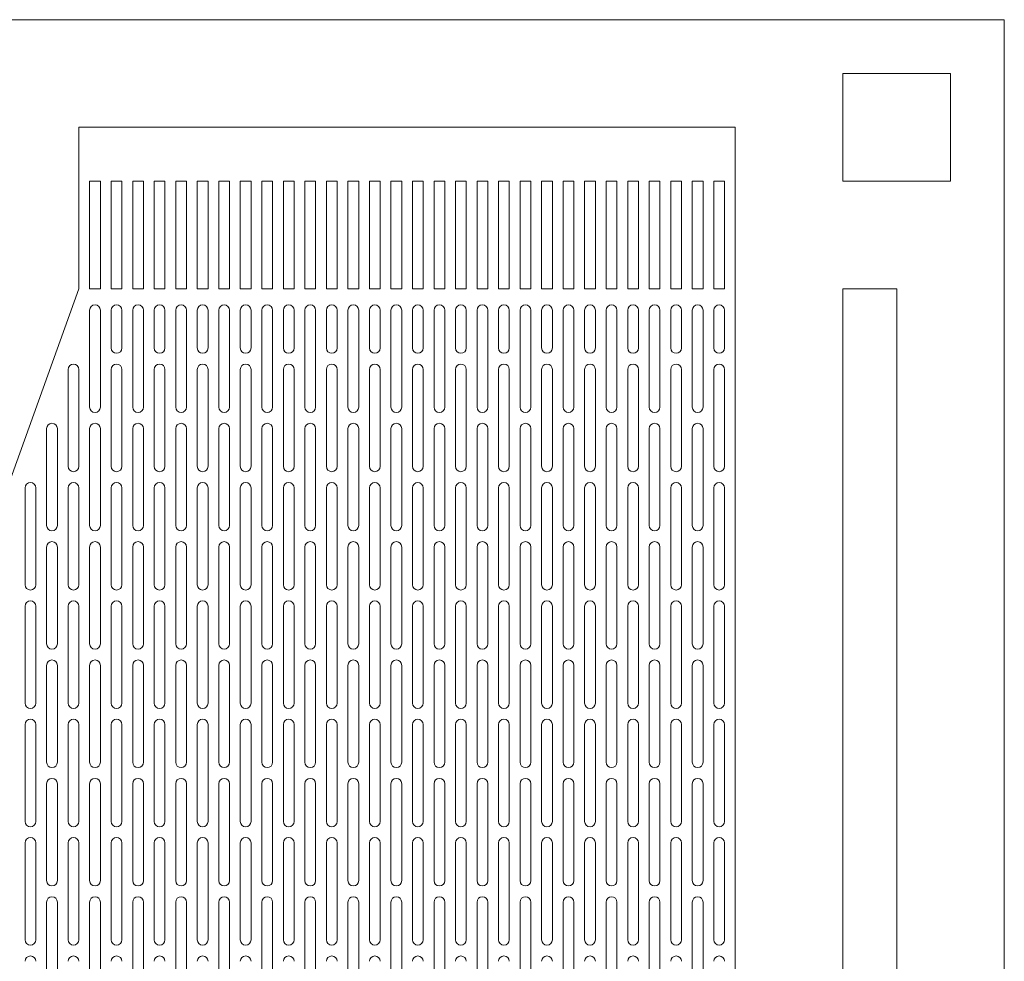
# Model space of a CAD drawing. Header units: millimetres. Extents: x 76.8 to 126.8, y 118.2 to 168.2.
# Tile 9 of 9: x 108.5 to 126.8, y 150.7 to 168.2. Entities that reach past the tile are written whole.
import ezdxf

# ---------------------------------------------------------------- set-up
doc = ezdxf.new("R2010")
doc.units = ezdxf.units.MM

msp = doc.modelspace()

# ---------------------------------------------------------------- linework, layer by layer
at = {"color": 7, "linetype": 'Continuous', "lineweight": 15}
for p, q in [((126.83, 168.216), (76.83, 168.216)), ((126.83, 118.216), (126.83, 168.216)), ((125.83, 167.216), (123.83, 167.216)), ((123.83, 167.216), (123.83, 165.216)), ((125.83, 165.216), (125.83, 167.216)), ((121.83, 166.216), (109.63, 166.216)), ((109.63, 166.216), (109.63, 163.216)), ((121.83, 120.216), (121.83, 166.216)), ((109.83, 165.216), (109.83, 163.216)), ((110.03, 165.216), (109.83, 165.216)), ((110.03, 163.216), (110.03, 165.216)), ((110.23, 165.216), (110.23, 163.216)), ((110.43, 165.216), (110.23, 165.216)), ((110.43, 163.216), (110.43, 165.216)), ((110.63, 165.216), (110.63, 163.216)), ((110.83, 165.216), (110.63, 165.216)), ((110.83, 163.216), (110.83, 165.216)), ((111.03, 165.216), (111.03, 163.216)), ((111.23, 165.216), (111.03, 165.216)), ((111.23, 163.216), (111.23, 165.216)), ((111.43, 165.216), (111.43, 163.216)), ((111.63, 165.216), (111.43, 165.216)), ((111.63, 163.216), (111.63, 165.216)), ((111.83, 165.216), (111.83, 163.216)), ((112.03, 165.216), (111.83, 165.216)), ((112.03, 163.216), (112.03, 165.216)), ((112.23, 165.216), (112.23, 163.216)), ((112.43, 165.216), (112.23, 165.216)), ((112.43, 163.216), (112.43, 165.216)), ((112.63, 165.216), (112.63, 163.216)), ((112.83, 165.216), (112.63, 165.216)), ((112.83, 163.216), (112.83, 165.216)), ((113.03, 165.216), (113.03, 163.216)), ((113.23, 165.216), (113.03, 165.216)), ((113.23, 163.216), (113.23, 165.216)), ((113.43, 165.216), (113.43, 163.216)), ((113.63, 165.216), (113.43, 165.216)), ((113.63, 163.216), (113.63, 165.216)), ((113.83, 165.216), (113.83, 163.216)), ((114.03, 165.216), (113.83, 165.216)), ((114.03, 163.216), (114.03, 165.216)), ((114.23, 165.216), (114.23, 163.216)), ((114.43, 165.216), (114.23, 165.216)), ((114.43, 163.216), (114.43, 165.216)), ((114.63, 165.216), (114.63, 163.216)), ((114.83, 165.216), (114.63, 165.216)), ((114.83, 163.216), (114.83, 165.216)), ((115.03, 165.216), (115.03, 163.216)), ((115.23, 165.216), (115.03, 165.216)), ((115.23, 163.216), (115.23, 165.216)), ((115.43, 165.216), (115.43, 163.216)), ((115.63, 165.216), (115.43, 165.216)), ((115.63, 163.216), (115.63, 165.216)), ((115.83, 165.216), (115.83, 163.216)), ((116.03, 165.216), (115.83, 165.216)), ((116.03, 163.216), (116.03, 165.216)), ((116.23, 165.216), (116.23, 163.216)), ((116.43, 165.216), (116.23, 165.216)), ((116.43, 163.216), (116.43, 165.216)), ((116.63, 165.216), (116.63, 163.216)), ((116.83, 165.216), (116.63, 165.216)), ((116.83, 163.216), (116.83, 165.216)), ((117.03, 165.216), (117.03, 163.216)), ((117.23, 165.216), (117.03, 165.216)), ((117.23, 163.216), (117.23, 165.216)), ((117.43, 165.216), (117.43, 163.216)), ((117.63, 165.216), (117.43, 165.216)), ((117.63, 163.216), (117.63, 165.216)), ((117.83, 165.216), (117.83, 163.216)), ((118.03, 165.216), (117.83, 165.216)), ((118.03, 163.216), (118.03, 165.216)), ((118.23, 165.216), (118.23, 163.216)), ((118.43, 165.216), (118.23, 165.216)), ((118.43, 163.216), (118.43, 165.216)), ((118.63, 165.216), (118.63, 163.216)), ((118.83, 165.216), (118.63, 165.216)), ((118.83, 163.216), (118.83, 165.216)), ((119.03, 165.216), (119.03, 163.216)), ((119.23, 165.216), (119.03, 165.216)), ((119.23, 163.216), (119.23, 165.216)), ((119.43, 165.216), (119.43, 163.216)), ((119.63, 165.216), (119.43, 165.216)), ((119.63, 163.216), (119.63, 165.216)), ((119.83, 165.216), (119.83, 163.216)), ((120.03, 165.216), (119.83, 165.216)), ((120.03, 163.216), (120.03, 165.216)), ((120.23, 165.216), (120.23, 163.216)), ((120.43, 165.216), (120.23, 165.216)), ((120.43, 163.216), (120.43, 165.216)), ((120.63, 165.216), (120.63, 163.216)), ((120.83, 165.216), (120.63, 165.216)), ((120.83, 163.216), (120.83, 165.216)), ((121.03, 165.216), (121.03, 163.216)), ((121.23, 165.216), (121.03, 165.216)), ((121.23, 163.216), (121.23, 165.216)), ((121.43, 165.216), (121.43, 163.216)), ((121.63, 165.216), (121.43, 165.216)), ((121.63, 163.216), (121.63, 165.216)), ((123.83, 165.216), (125.83, 165.216)), ((109.63, 163.216), (95.23, 123.216)), ((109.83, 163.216), (110.03, 163.216)), ((110.23, 163.216), (110.43, 163.216)), ((110.63, 163.216), (110.83, 163.216)), ((111.03, 163.216), (111.23, 163.216)), ((111.43, 163.216), (111.63, 163.216)), ((111.83, 163.216), (112.03, 163.216)), ((112.23, 163.216), (112.43, 163.216)), ((112.63, 163.216), (112.83, 163.216)), ((113.03, 163.216), (113.23, 163.216)), ((113.43, 163.216), (113.63, 163.216)), ((113.83, 163.216), (114.03, 163.216)), ((114.23, 163.216), (114.43, 163.216)), ((114.63, 163.216), (114.83, 163.216)), ((115.03, 163.216), (115.23, 163.216)), ((115.43, 163.216), (115.63, 163.216)), ((115.83, 163.216), (116.03, 163.216)), ((116.23, 163.216), (116.43, 163.216)), ((116.63, 163.216), (116.83, 163.216)), ((117.03, 163.216), (117.23, 163.216)), ((117.43, 163.216), (117.63, 163.216)), ((117.83, 163.216), (118.03, 163.216)), ((118.23, 163.216), (118.43, 163.216)), ((118.63, 163.216), (118.83, 163.216)), ((119.03, 163.216), (119.23, 163.216)), ((119.43, 163.216), (119.63, 163.216)), ((119.83, 163.216), (120.03, 163.216)), ((120.23, 163.216), (120.43, 163.216)), ((120.63, 163.216), (120.83, 163.216)), ((121.03, 163.216), (121.23, 163.216)), ((121.43, 163.216), (121.63, 163.216)), ((124.83, 163.216), (123.83, 163.216)), ((123.83, 163.216), (123.83, 136.616)), ((124.83, 136.616), (124.83, 163.216)), ((109.83, 162.816), (109.83, 161.016)), ((110.03, 161.016), (110.03, 162.816)), ((110.23, 162.816), (110.23, 162.116)), ((110.43, 162.116), (110.43, 162.816)), ((110.63, 162.816), (110.63, 161.016)), ((110.83, 161.016), (110.83, 162.816)), ((111.03, 162.816), (111.03, 162.116)), ((111.23, 162.116), (111.23, 162.816)), ((111.43, 162.816), (111.43, 161.016)), ((111.63, 161.016), (111.63, 162.816)), ((111.83, 162.816), (111.83, 162.116)), ((112.03, 162.116), (112.03, 162.816)), ((112.23, 162.816), (112.23, 161.016)), ((112.43, 161.016), (112.43, 162.816)), ((112.63, 162.816), (112.63, 162.116)), ((112.83, 162.116), (112.83, 162.816)), ((113.03, 162.816), (113.03, 161.016)), ((113.23, 161.016), (113.23, 162.816)), ((113.43, 162.816), (113.43, 162.116)), ((113.63, 162.116), (113.63, 162.816)), ((113.83, 162.816), (113.83, 161.016)), ((114.03, 161.016), (114.03, 162.816)), ((114.23, 162.816), (114.23, 162.116)), ((114.43, 162.116), (114.43, 162.816)), ((114.63, 162.816), (114.63, 161.016)), ((114.83, 161.016), (114.83, 162.816)), ((115.03, 162.816), (115.03, 162.116)), ((115.23, 162.116), (115.23, 162.816)), ((115.43, 162.816), (115.43, 161.016)), ((115.63, 161.016), (115.63, 162.816)), ((115.83, 162.816), (115.83, 162.116)), ((116.03, 162.116), (116.03, 162.816)), ((116.23, 162.816), (116.23, 161.016)), ((116.43, 161.016), (116.43, 162.816)), ((116.63, 162.816), (116.63, 162.116)), ((116.83, 162.116), (116.83, 162.816)), ((117.03, 162.816), (117.03, 161.016)), ((117.23, 161.016), (117.23, 162.816)), ((117.43, 162.816), (117.43, 162.116)), ((117.63, 162.116), (117.63, 162.816)), ((117.83, 162.816), (117.83, 161.016)), ((118.03, 161.016), (118.03, 162.816)), ((118.23, 162.816), (118.23, 162.116)), ((118.43, 162.116), (118.43, 162.816)), ((118.63, 162.816), (118.63, 161.016)), ((118.83, 161.016), (118.83, 162.816)), ((119.03, 162.816), (119.03, 162.116)), ((119.23, 162.116), (119.23, 162.816)), ((119.43, 162.816), (119.43, 161.016)), ((119.63, 161.016), (119.63, 162.816)), ((119.83, 162.816), (119.83, 162.116)), ((120.03, 162.116), (120.03, 162.816)), ((120.23, 162.816), (120.23, 161.016)), ((120.43, 161.016), (120.43, 162.816)), ((120.63, 162.816), (120.63, 162.116)), ((120.83, 162.116), (120.83, 162.816)), ((121.03, 162.816), (121.03, 161.016)), ((121.23, 161.016), (121.23, 162.816)), ((121.43, 162.816), (121.43, 162.116)), ((121.63, 162.116), (121.63, 162.816)), ((109.43, 161.716), (109.43, 159.916)), ((109.63, 159.916), (109.63, 161.716)), ((110.23, 161.716), (110.23, 159.916)), ((110.43, 159.916), (110.43, 161.716)), ((111.03, 161.716), (111.03, 159.916)), ((111.23, 159.916), (111.23, 161.716)), ((111.83, 161.716), (111.83, 159.916)), ((112.03, 159.916), (112.03, 161.716)), ((112.63, 161.716), (112.63, 159.916)), ((112.83, 159.916), (112.83, 161.716)), ((113.43, 161.716), (113.43, 159.916)), ((113.63, 159.916), (113.63, 161.716)), ((114.23, 161.716), (114.23, 159.916)), ((114.43, 159.916), (114.43, 161.716)), ((115.03, 161.716), (115.03, 159.916)), ((115.23, 159.916), (115.23, 161.716)), ((115.83, 161.716), (115.83, 159.916)), ((116.03, 159.916), (116.03, 161.716)), ((116.63, 161.716), (116.63, 159.916)), ((116.83, 159.916), (116.83, 161.716)), ((117.43, 161.716), (117.43, 159.916)), ((117.63, 159.916), (117.63, 161.716)), ((118.23, 161.716), (118.23, 159.916)), ((118.43, 159.916), (118.43, 161.716)), ((119.03, 161.716), (119.03, 159.916)), ((119.23, 159.916), (119.23, 161.716)), ((119.83, 161.716), (119.83, 159.916)), ((120.03, 159.916), (120.03, 161.716)), ((120.63, 161.716), (120.63, 159.916)), ((120.83, 159.916), (120.83, 161.716)), ((121.43, 161.716), (121.43, 159.916)), ((121.63, 159.916), (121.63, 161.716)), ((109.03, 160.616), (109.03, 158.816)), ((109.23, 158.816), (109.23, 160.616)), ((109.83, 160.616), (109.83, 158.816)), ((110.03, 158.816), (110.03, 160.616)), ((110.63, 160.616), (110.63, 158.816)), ((110.83, 158.816), (110.83, 160.616)), ((111.43, 160.616), (111.43, 158.816)), ((111.63, 158.816), (111.63, 160.616)), ((112.23, 160.616), (112.23, 158.816)), ((112.43, 158.816), (112.43, 160.616)), ((113.03, 160.616), (113.03, 158.816)), ((113.23, 158.816), (113.23, 160.616)), ((113.83, 160.616), (113.83, 158.816)), ((114.03, 158.816), (114.03, 160.616)), ((114.63, 160.616), (114.63, 158.816)), ((114.83, 158.816), (114.83, 160.616)), ((115.43, 160.616), (115.43, 158.816)), ((115.63, 158.816), (115.63, 160.616)), ((116.23, 160.616), (116.23, 158.816)), ((116.43, 158.816), (116.43, 160.616)), ((117.03, 160.616), (117.03, 158.816)), ((117.23, 158.816), (117.23, 160.616)), ((117.83, 160.616), (117.83, 158.816)), ((118.03, 158.816), (118.03, 160.616)), ((118.63, 160.616), (118.63, 158.816)), ((118.83, 158.816), (118.83, 160.616)), ((119.43, 160.616), (119.43, 158.816)), ((119.63, 158.816), (119.63, 160.616)), ((120.23, 160.616), (120.23, 158.816)), ((120.43, 158.816), (120.43, 160.616)), ((121.03, 160.616), (121.03, 158.816)), ((121.23, 158.816), (121.23, 160.616)), ((108.63, 159.516), (108.63, 157.716)), ((108.83, 157.716), (108.83, 159.516)), ((109.43, 159.516), (109.43, 157.716)), ((109.63, 157.716), (109.63, 159.516)), ((110.23, 159.516), (110.23, 157.716)), ((110.43, 157.716), (110.43, 159.516)), ((111.03, 159.516), (111.03, 157.716)), ((111.23, 157.716), (111.23, 159.516)), ((111.83, 159.516), (111.83, 157.716)), ((112.03, 157.716), (112.03, 159.516)), ((112.63, 159.516), (112.63, 157.716)), ((112.83, 157.716), (112.83, 159.516)), ((113.43, 159.516), (113.43, 157.716)), ((113.63, 157.716), (113.63, 159.516)), ((114.23, 159.516), (114.23, 157.716)), ((114.43, 157.716), (114.43, 159.516)), ((115.03, 159.516), (115.03, 157.716)), ((115.23, 157.716), (115.23, 159.516)), ((115.83, 159.516), (115.83, 157.716)), ((116.03, 157.716), (116.03, 159.516)), ((116.63, 159.516), (116.63, 157.716)), ((116.83, 157.716), (116.83, 159.516)), ((117.43, 159.516), (117.43, 157.716)), ((117.63, 157.716), (117.63, 159.516)), ((118.23, 159.516), (118.23, 157.716)), ((118.43, 157.716), (118.43, 159.516)), ((119.03, 159.516), (119.03, 157.716)), ((119.23, 157.716), (119.23, 159.516)), ((119.83, 159.516), (119.83, 157.716)), ((120.03, 157.716), (120.03, 159.516)), ((120.63, 159.516), (120.63, 157.716)), ((120.83, 157.716), (120.83, 159.516)), ((121.43, 159.516), (121.43, 157.716)), ((121.63, 157.716), (121.63, 159.516)), ((109.03, 158.416), (109.03, 156.616)), ((109.23, 156.616), (109.23, 158.416)), ((109.83, 158.416), (109.83, 156.616)), ((110.03, 156.616), (110.03, 158.416)), ((110.63, 158.416), (110.63, 156.616)), ((110.83, 156.616), (110.83, 158.416)), ((111.43, 158.416), (111.43, 156.616)), ((111.63, 156.616), (111.63, 158.416)), ((112.23, 158.416), (112.23, 156.616)), ((112.43, 156.616), (112.43, 158.416)), ((113.03, 158.416), (113.03, 156.616)), ((113.23, 156.616), (113.23, 158.416)), ((113.83, 158.416), (113.83, 156.616)), ((114.03, 156.616), (114.03, 158.416)), ((114.63, 158.416), (114.63, 156.616)), ((114.83, 156.616), (114.83, 158.416)), ((115.43, 158.416), (115.43, 156.616)), ((115.63, 156.616), (115.63, 158.416)), ((116.23, 158.416), (116.23, 156.616)), ((116.43, 156.616), (116.43, 158.416)), ((117.03, 158.416), (117.03, 156.616)), ((117.23, 156.616), (117.23, 158.416)), ((117.83, 158.416), (117.83, 156.616)), ((118.03, 156.616), (118.03, 158.416)), ((118.63, 158.416), (118.63, 156.616)), ((118.83, 156.616), (118.83, 158.416)), ((119.43, 158.416), (119.43, 156.616)), ((119.63, 156.616), (119.63, 158.416)), ((120.23, 158.416), (120.23, 156.616)), ((120.43, 156.616), (120.43, 158.416)), ((121.03, 158.416), (121.03, 156.616)), ((121.23, 156.616), (121.23, 158.416)), ((108.63, 157.316), (108.63, 155.516)), ((108.83, 155.516), (108.83, 157.316)), ((109.43, 157.316), (109.43, 155.516)), ((109.63, 155.516), (109.63, 157.316)), ((110.23, 157.316), (110.23, 155.516)), ((110.43, 155.516), (110.43, 157.316)), ((111.03, 157.316), (111.03, 155.516)), ((111.23, 155.516), (111.23, 157.316)), ((111.83, 157.316), (111.83, 155.516)), ((112.03, 155.516), (112.03, 157.316)), ((112.63, 157.316), (112.63, 155.516)), ((112.83, 155.516), (112.83, 157.316)), ((113.43, 157.316), (113.43, 155.516)), ((113.63, 155.516), (113.63, 157.316)), ((114.23, 157.316), (114.23, 155.516)), ((114.43, 155.516), (114.43, 157.316)), ((115.03, 157.316), (115.03, 155.516)), ((115.23, 155.516), (115.23, 157.316)), ((115.83, 157.316), (115.83, 155.516)), ((116.03, 155.516), (116.03, 157.316)), ((116.63, 157.316), (116.63, 155.516)), ((116.83, 155.516), (116.83, 157.316)), ((117.43, 157.316), (117.43, 155.516)), ((117.63, 155.516), (117.63, 157.316)), ((118.23, 157.316), (118.23, 155.516)), ((118.43, 155.516), (118.43, 157.316)), ((119.03, 157.316), (119.03, 155.516)), ((119.23, 155.516), (119.23, 157.316)), ((119.83, 157.316), (119.83, 155.516)), ((120.03, 155.516), (120.03, 157.316)), ((120.63, 157.316), (120.63, 155.516)), ((120.83, 155.516), (120.83, 157.316)), ((121.43, 157.316), (121.43, 155.516)), ((121.63, 155.516), (121.63, 157.316)), ((109.03, 156.216), (109.03, 154.416)), ((109.23, 154.416), (109.23, 156.216)), ((109.83, 156.216), (109.83, 154.416)), ((110.03, 154.416), (110.03, 156.216)), ((110.63, 156.216), (110.63, 154.416)), ((110.83, 154.416), (110.83, 156.216)), ((111.43, 156.216), (111.43, 154.416)), ((111.63, 154.416), (111.63, 156.216)), ((112.23, 156.216), (112.23, 154.416)), ((112.43, 154.416), (112.43, 156.216)), ((113.03, 156.216), (113.03, 154.416)), ((113.23, 154.416), (113.23, 156.216)), ((113.83, 156.216), (113.83, 154.416)), ((114.03, 154.416), (114.03, 156.216)), ((114.63, 156.216), (114.63, 154.416)), ((114.83, 154.416), (114.83, 156.216)), ((115.43, 156.216), (115.43, 154.416)), ((115.63, 154.416), (115.63, 156.216)), ((116.23, 156.216), (116.23, 154.416)), ((116.43, 154.416), (116.43, 156.216)), ((117.03, 156.216), (117.03, 154.416)), ((117.23, 154.416), (117.23, 156.216)), ((117.83, 156.216), (117.83, 154.416)), ((118.03, 154.416), (118.03, 156.216)), ((118.63, 156.216), (118.63, 154.416)), ((118.83, 154.416), (118.83, 156.216)), ((119.43, 156.216), (119.43, 154.416)), ((119.63, 154.416), (119.63, 156.216)), ((120.23, 156.216), (120.23, 154.416)), ((120.43, 154.416), (120.43, 156.216)), ((121.03, 156.216), (121.03, 154.416)), ((121.23, 154.416), (121.23, 156.216)), ((108.63, 155.116), (108.63, 153.316)), ((108.83, 153.316), (108.83, 155.116)), ((109.43, 155.116), (109.43, 153.316)), ((109.63, 153.316), (109.63, 155.116)), ((110.23, 155.116), (110.23, 153.316)), ((110.43, 153.316), (110.43, 155.116)), ((111.03, 155.116), (111.03, 153.316)), ((111.23, 153.316), (111.23, 155.116)), ((111.83, 155.116), (111.83, 153.316)), ((112.03, 153.316), (112.03, 155.116)), ((112.63, 155.116), (112.63, 153.316)), ((112.83, 153.316), (112.83, 155.116)), ((113.43, 155.116), (113.43, 153.316)), ((113.63, 153.316), (113.63, 155.116)), ((114.23, 155.116), (114.23, 153.316)), ((114.43, 153.316), (114.43, 155.116)), ((115.03, 155.116), (115.03, 153.316)), ((115.23, 153.316), (115.23, 155.116)), ((115.83, 155.116), (115.83, 153.316)), ((116.03, 153.316), (116.03, 155.116)), ((116.63, 155.116), (116.63, 153.316)), ((116.83, 153.316), (116.83, 155.116)), ((117.43, 155.116), (117.43, 153.316)), ((117.63, 153.316), (117.63, 155.116)), ((118.23, 155.116), (118.23, 153.316)), ((118.43, 153.316), (118.43, 155.116)), ((119.03, 155.116), (119.03, 153.316)), ((119.23, 153.316), (119.23, 155.116)), ((119.83, 155.116), (119.83, 153.316)), ((120.03, 153.316), (120.03, 155.116)), ((120.63, 155.116), (120.63, 153.316)), ((120.83, 153.316), (120.83, 155.116)), ((121.43, 155.116), (121.43, 153.316)), ((121.63, 153.316), (121.63, 155.116)), ((109.03, 154.016), (109.03, 152.216)), ((109.23, 152.216), (109.23, 154.016)), ((109.83, 154.016), (109.83, 152.216)), ((110.03, 152.216), (110.03, 154.016)), ((110.63, 154.016), (110.63, 152.216)), ((110.83, 152.216), (110.83, 154.016)), ((111.43, 154.016), (111.43, 152.216)), ((111.63, 152.216), (111.63, 154.016)), ((112.23, 154.016), (112.23, 152.216)), ((112.43, 152.216), (112.43, 154.016)), ((113.03, 154.016), (113.03, 152.216)), ((113.23, 152.216), (113.23, 154.016)), ((113.83, 154.016), (113.83, 152.216)), ((114.03, 152.216), (114.03, 154.016)), ((114.63, 154.016), (114.63, 152.216)), ((114.83, 152.216), (114.83, 154.016)), ((115.43, 154.016), (115.43, 152.216)), ((115.63, 152.216), (115.63, 154.016)), ((116.23, 154.016), (116.23, 152.216)), ((116.43, 152.216), (116.43, 154.016)), ((117.03, 154.016), (117.03, 152.216)), ((117.23, 152.216), (117.23, 154.016)), ((117.83, 154.016), (117.83, 152.216)), ((118.03, 152.216), (118.03, 154.016)), ((118.63, 154.016), (118.63, 152.216)), ((118.83, 152.216), (118.83, 154.016)), ((119.43, 154.016), (119.43, 152.216)), ((119.63, 152.216), (119.63, 154.016)), ((120.23, 154.016), (120.23, 152.216)), ((120.43, 152.216), (120.43, 154.016)), ((121.03, 154.016), (121.03, 152.216)), ((121.23, 152.216), (121.23, 154.016)), ((108.63, 152.916), (108.63, 151.116)), ((108.83, 151.116), (108.83, 152.916)), ((109.43, 152.916), (109.43, 151.116)), ((109.63, 151.116), (109.63, 152.916)), ((110.23, 152.916), (110.23, 151.116)), ((110.43, 151.116), (110.43, 152.916)), ((111.03, 152.916), (111.03, 151.116)), ((111.23, 151.116), (111.23, 152.916)), ((111.83, 152.916), (111.83, 151.116)), ((112.03, 151.116), (112.03, 152.916)), ((112.63, 152.916), (112.63, 151.116)), ((112.83, 151.116), (112.83, 152.916)), ((113.43, 152.916), (113.43, 151.116)), ((113.63, 151.116), (113.63, 152.916)), ((114.23, 152.916), (114.23, 151.116)), ((114.43, 151.116), (114.43, 152.916)), ((115.03, 152.916), (115.03, 151.116)), ((115.23, 151.116), (115.23, 152.916)), ((115.83, 152.916), (115.83, 151.116)), ((116.03, 151.116), (116.03, 152.916)), ((116.63, 152.916), (116.63, 151.116)), ((116.83, 151.116), (116.83, 152.916)), ((117.43, 152.916), (117.43, 151.116)), ((117.63, 151.116), (117.63, 152.916)), ((118.23, 152.916), (118.23, 151.116)), ((118.43, 151.116), (118.43, 152.916)), ((119.03, 152.916), (119.03, 151.116)), ((119.23, 151.116), (119.23, 152.916)), ((119.83, 152.916), (119.83, 151.116)), ((120.03, 151.116), (120.03, 152.916)), ((120.63, 152.916), (120.63, 151.116)), ((120.83, 151.116), (120.83, 152.916)), ((121.43, 152.916), (121.43, 151.116)), ((121.63, 151.116), (121.63, 152.916)), ((109.03, 151.816), (109.03, 150.016)), ((109.23, 150.016), (109.23, 151.816)), ((109.83, 151.816), (109.83, 150.016)), ((110.03, 150.016), (110.03, 151.816)), ((110.63, 151.816), (110.63, 150.016)), ((110.83, 150.016), (110.83, 151.816)), ((111.43, 151.816), (111.43, 150.016)), ((111.63, 150.016), (111.63, 151.816)), ((112.23, 151.816), (112.23, 150.016)), ((112.43, 150.016), (112.43, 151.816)), ((113.03, 151.816), (113.03, 150.016)), ((113.23, 150.016), (113.23, 151.816)), ((113.83, 151.816), (113.83, 150.016)), ((114.03, 150.016), (114.03, 151.816)), ((114.63, 151.816), (114.63, 150.016)), ((114.83, 150.016), (114.83, 151.816)), ((115.43, 151.816), (115.43, 150.016)), ((115.63, 150.016), (115.63, 151.816)), ((116.23, 151.816), (116.23, 150.016)), ((116.43, 150.016), (116.43, 151.816)), ((117.03, 151.816), (117.03, 150.016)), ((117.23, 150.016), (117.23, 151.816)), ((117.83, 151.816), (117.83, 150.016)), ((118.03, 150.016), (118.03, 151.816)), ((118.63, 151.816), (118.63, 150.016)), ((118.83, 150.016), (118.83, 151.816)), ((119.43, 151.816), (119.43, 150.016)), ((119.63, 150.016), (119.63, 151.816)), ((120.23, 151.816), (120.23, 150.016)), ((120.43, 150.016), (120.43, 151.816)), ((121.03, 151.816), (121.03, 150.016)), ((121.23, 150.016), (121.23, 151.816))]:
    msp.add_line(p, q, dxfattribs=at)
for centre, start, end in [((109.93, 162.816), 0, 180), ((110.33, 162.816), 0, 180), ((110.73, 162.816), 0, 180), ((111.13, 162.816), 0, 180), ((111.53, 162.816), 0, 180), ((111.93, 162.816), 0, 180), ((112.33, 162.816), 0, 180), ((112.73, 162.816), 0, 180), ((113.13, 162.816), 0, 180), ((113.53, 162.816), 0, 180), ((113.93, 162.816), 0, 180), ((114.33, 162.816), 0, 180), ((114.73, 162.816), 0, 180), ((115.13, 162.816), 0, 180), ((115.53, 162.816), 0, 180), ((115.93, 162.816), 0, 180), ((116.33, 162.816), 0, 180), ((116.73, 162.816), 0, 180), ((117.13, 162.816), 0, 180), ((117.53, 162.816), 0, 180), ((117.93, 162.816), 0, 180), ((118.33, 162.816), 0, 180), ((118.73, 162.816), 0, 180), ((119.13, 162.816), 0, 180), ((119.53, 162.816), 0, 180), ((119.93, 162.816), 0, 180), ((120.33, 162.816), 0, 180), ((120.73, 162.816), 0, 180), ((121.13, 162.816), 0, 180), ((121.53, 162.816), 0, 180), ((110.33, 162.116), 180, 0), ((111.13, 162.116), 180, 0), ((111.93, 162.116), 180, 0), ((112.73, 162.116), 180, 0), ((113.53, 162.116), 180, 0), ((114.33, 162.116), 180, 0), ((115.13, 162.116), 180, 0), ((115.93, 162.116), 180, 0), ((116.73, 162.116), 180, 0), ((117.53, 162.116), 180, 0), ((118.33, 162.116), 180, 0), ((119.13, 162.116), 180, 0), ((119.93, 162.116), 180, 0), ((120.73, 162.116), 180, 0), ((121.53, 162.116), 180, 0), ((109.53, 161.716), 0, 180), ((110.33, 161.716), 0, 180), ((111.13, 161.716), 0, 180), ((111.93, 161.716), 0, 180), ((112.73, 161.716), 0, 180), ((113.53, 161.716), 0, 180), ((114.33, 161.716), 0, 180), ((115.13, 161.716), 0, 180), ((115.93, 161.716), 0, 180), ((116.73, 161.716), 0, 180), ((117.53, 161.716), 0, 180), ((118.33, 161.716), 0, 180), ((119.13, 161.716), 0, 180), ((119.93, 161.716), 0, 180), ((120.73, 161.716), 0, 180), ((121.53, 161.716), 0, 180), ((109.93, 161.016), 180, 0), ((110.73, 161.016), 180, 0), ((111.53, 161.016), 180, 0), ((112.33, 161.016), 180, 0), ((113.13, 161.016), 180, 0), ((113.93, 161.016), 180, 0), ((114.73, 161.016), 180, 0), ((115.53, 161.016), 180, 0), ((116.33, 161.016), 180, 0), ((117.13, 161.016), 180, 0), ((117.93, 161.016), 180, 0), ((118.73, 161.016), 180, 0), ((119.53, 161.016), 180, 0), ((120.33, 161.016), 180, 0), ((121.13, 161.016), 180, 0), ((109.13, 160.616), 0, 180), ((109.93, 160.616), 0, 180), ((110.73, 160.616), 0, 180), ((111.53, 160.616), 0, 180), ((112.33, 160.616), 0, 180), ((113.13, 160.616), 0, 180), ((113.93, 160.616), 0, 180), ((114.73, 160.616), 0, 180), ((115.53, 160.616), 0, 180), ((116.33, 160.616), 0, 180), ((117.13, 160.616), 0, 180), ((117.93, 160.616), 0, 180), ((118.73, 160.616), 0, 180), ((119.53, 160.616), 0, 180), ((120.33, 160.616), 0, 180), ((121.13, 160.616), 0, 180), ((109.53, 159.916), 180, 0), ((110.33, 159.916), 180, 0), ((111.13, 159.916), 180, 0), ((111.93, 159.916), 180, 0), ((112.73, 159.916), 180, 0), ((113.53, 159.916), 180, 0), ((114.33, 159.916), 180, 0), ((115.13, 159.916), 180, 0), ((115.93, 159.916), 180, 0), ((116.73, 159.916), 180, 0), ((117.53, 159.916), 180, 0), ((118.33, 159.916), 180, 0), ((119.13, 159.916), 180, 0), ((119.93, 159.916), 180, 0), ((120.73, 159.916), 180, 0), ((121.53, 159.916), 180, 0), ((108.73, 159.516), 0, 180), ((109.53, 159.516), 0, 180), ((110.33, 159.516), 0, 180), ((111.13, 159.516), 0, 180), ((111.93, 159.516), 0, 180), ((112.73, 159.516), 0, 180), ((113.53, 159.516), 0, 180), ((114.33, 159.516), 0, 180), ((115.13, 159.516), 0, 180), ((115.93, 159.516), 0, 180), ((116.73, 159.516), 0, 180), ((117.53, 159.516), 0, 180), ((118.33, 159.516), 0, 180), ((119.13, 159.516), 0, 180), ((119.93, 159.516), 0, 180), ((120.73, 159.516), 0, 180), ((121.53, 159.516), 0, 180), ((109.13, 158.816), 180, 0), ((109.93, 158.816), 180, 0), ((110.73, 158.816), 180, 0), ((111.53, 158.816), 180, 0), ((112.33, 158.816), 180, 0), ((113.13, 158.816), 180, 0), ((113.93, 158.816), 180, 0), ((114.73, 158.816), 180, 0), ((115.53, 158.816), 180, 0), ((116.33, 158.816), 180, 0), ((117.13, 158.816), 180, 0), ((117.93, 158.816), 180, 0), ((118.73, 158.816), 180, 0), ((119.53, 158.816), 180, 0), ((120.33, 158.816), 180, 0), ((121.13, 158.816), 180, 0), ((109.13, 158.416), 0, 180), ((109.93, 158.416), 0, 180), ((110.73, 158.416), 0, 180), ((111.53, 158.416), 0, 180), ((112.33, 158.416), 0, 180), ((113.13, 158.416), 0, 180), ((113.93, 158.416), 0, 180), ((114.73, 158.416), 0, 180), ((115.53, 158.416), 0, 180), ((116.33, 158.416), 0, 180), ((117.13, 158.416), 0, 180), ((117.93, 158.416), 0, 180), ((118.73, 158.416), 0, 180), ((119.53, 158.416), 0, 180), ((120.33, 158.416), 0, 180), ((121.13, 158.416), 0, 180), ((108.73, 157.716), 180, 0), ((109.53, 157.716), 180, 0), ((110.33, 157.716), 180, 0), ((111.13, 157.716), 180, 0), ((111.93, 157.716), 180, 0), ((112.73, 157.716), 180, 0), ((113.53, 157.716), 180, 0), ((114.33, 157.716), 180, 0), ((115.13, 157.716), 180, 0), ((115.93, 157.716), 180, 0), ((116.73, 157.716), 180, 0), ((117.53, 157.716), 180, 0), ((118.33, 157.716), 180, 0), ((119.13, 157.716), 180, 0), ((119.93, 157.716), 180, 0), ((120.73, 157.716), 180, 0), ((121.53, 157.716), 180, 0), ((108.73, 157.316), 0, 180), ((109.53, 157.316), 0, 180), ((110.33, 157.316), 0, 180), ((111.13, 157.316), 0, 180), ((111.93, 157.316), 0, 180), ((112.73, 157.316), 0, 180), ((113.53, 157.316), 0, 180), ((114.33, 157.316), 0, 180), ((115.13, 157.316), 0, 180), ((115.93, 157.316), 0, 180), ((116.73, 157.316), 0, 180), ((117.53, 157.316), 0, 180), ((118.33, 157.316), 0, 180), ((119.13, 157.316), 0, 180), ((119.93, 157.316), 0, 180), ((120.73, 157.316), 0, 180), ((121.53, 157.316), 0, 180), ((109.13, 156.616), 180, 0), ((109.93, 156.616), 180, 0), ((110.73, 156.616), 180, 0), ((111.53, 156.616), 180, 0), ((112.33, 156.616), 180, 0), ((113.13, 156.616), 180, 0), ((113.93, 156.616), 180, 0), ((114.73, 156.616), 180, 0), ((115.53, 156.616), 180, 0), ((116.33, 156.616), 180, 0), ((117.13, 156.616), 180, 0), ((117.93, 156.616), 180, 0), ((118.73, 156.616), 180, 0), ((119.53, 156.616), 180, 0), ((120.33, 156.616), 180, 0), ((121.13, 156.616), 180, 0), ((109.13, 156.216), 0, 180), ((109.93, 156.216), 0, 180), ((110.73, 156.216), 0, 180), ((111.53, 156.216), 0, 180), ((112.33, 156.216), 0, 180), ((113.13, 156.216), 0, 180), ((113.93, 156.216), 0, 180), ((114.73, 156.216), 0, 180), ((115.53, 156.216), 0, 180), ((116.33, 156.216), 0, 180), ((117.13, 156.216), 0, 180), ((117.93, 156.216), 0, 180), ((118.73, 156.216), 0, 180), ((119.53, 156.216), 0, 180), ((120.33, 156.216), 0, 180), ((121.13, 156.216), 0, 180), ((108.73, 155.516), 180, 0), ((109.53, 155.516), 180, 0), ((110.33, 155.516), 180, 0), ((111.13, 155.516), 180, 0), ((111.93, 155.516), 180, 0), ((112.73, 155.516), 180, 0), ((113.53, 155.516), 180, 0), ((114.33, 155.516), 180, 0), ((115.13, 155.516), 180, 0), ((115.93, 155.516), 180, 0), ((116.73, 155.516), 180, 0), ((117.53, 155.516), 180, 0), ((118.33, 155.516), 180, 0), ((119.13, 155.516), 180, 0), ((119.93, 155.516), 180, 0), ((120.73, 155.516), 180, 0), ((121.53, 155.516), 180, 0), ((108.73, 155.116), 0, 180), ((109.53, 155.116), 0, 180), ((110.33, 155.116), 0, 180), ((111.13, 155.116), 0, 180), ((111.93, 155.116), 0, 180), ((112.73, 155.116), 0, 180), ((113.53, 155.116), 0, 180), ((114.33, 155.116), 0, 180), ((115.13, 155.116), 0, 180), ((115.93, 155.116), 0, 180), ((116.73, 155.116), 0, 180), ((117.53, 155.116), 0, 180), ((118.33, 155.116), 0, 180), ((119.13, 155.116), 0, 180), ((119.93, 155.116), 0, 180), ((120.73, 155.116), 0, 180), ((121.53, 155.116), 0, 180), ((109.13, 154.416), 180, 0), ((109.93, 154.416), 180, 0), ((110.73, 154.416), 180, 0), ((111.53, 154.416), 180, 0), ((112.33, 154.416), 180, 0), ((113.13, 154.416), 180, 0), ((113.93, 154.416), 180, 0), ((114.73, 154.416), 180, 0), ((115.53, 154.416), 180, 0), ((116.33, 154.416), 180, 0), ((117.13, 154.416), 180, 0), ((117.93, 154.416), 180, 0), ((118.73, 154.416), 180, 0), ((119.53, 154.416), 180, 0), ((120.33, 154.416), 180, 0), ((121.13, 154.416), 180, 0), ((109.13, 154.016), 0, 180), ((109.93, 154.016), 0, 180), ((110.73, 154.016), 0, 180), ((111.53, 154.016), 0, 180), ((112.33, 154.016), 0, 180), ((113.13, 154.016), 0, 180), ((113.93, 154.016), 0, 180), ((114.73, 154.016), 0, 180), ((115.53, 154.016), 0, 180), ((116.33, 154.016), 0, 180), ((117.13, 154.016), 0, 180), ((117.93, 154.016), 0, 180), ((118.73, 154.016), 0, 180), ((119.53, 154.016), 0, 180), ((120.33, 154.016), 0, 180), ((121.13, 154.016), 0, 180), ((108.73, 153.316), 180, 0), ((109.53, 153.316), 180, 0), ((110.33, 153.316), 180, 0), ((111.13, 153.316), 180, 0), ((111.93, 153.316), 180, 0), ((112.73, 153.316), 180, 0), ((113.53, 153.316), 180, 0), ((114.33, 153.316), 180, 0), ((115.13, 153.316), 180, 0), ((115.93, 153.316), 180, 0), ((116.73, 153.316), 180, 0), ((117.53, 153.316), 180, 0), ((118.33, 153.316), 180, 0), ((119.13, 153.316), 180, 0), ((119.93, 153.316), 180, 0), ((120.73, 153.316), 180, 0), ((121.53, 153.316), 180, 0), ((108.73, 152.916), 0, 180), ((109.53, 152.916), 0, 180), ((110.33, 152.916), 0, 180), ((111.13, 152.916), 0, 180), ((111.93, 152.916), 0, 180), ((112.73, 152.916), 0, 180), ((113.53, 152.916), 0, 180), ((114.33, 152.916), 0, 180), ((115.13, 152.916), 0, 180), ((115.93, 152.916), 0, 180), ((116.73, 152.916), 0, 180), ((117.53, 152.916), 0, 180), ((118.33, 152.916), 0, 180), ((119.13, 152.916), 0, 180), ((119.93, 152.916), 0, 180), ((120.73, 152.916), 0, 180), ((121.53, 152.916), 0, 180), ((109.13, 152.216), 180, 0), ((109.93, 152.216), 180, 0), ((110.73, 152.216), 180, 0), ((111.53, 152.216), 180, 0), ((112.33, 152.216), 180, 0), ((113.13, 152.216), 180, 0), ((113.93, 152.216), 180, 0), ((114.73, 152.216), 180, 0), ((115.53, 152.216), 180, 0), ((116.33, 152.216), 180, 0), ((117.13, 152.216), 180, 0), ((117.93, 152.216), 180, 0), ((118.73, 152.216), 180, 0), ((119.53, 152.216), 180, 0), ((120.33, 152.216), 180, 0), ((121.13, 152.216), 180, 0), ((109.13, 151.816), 0, 180), ((109.93, 151.816), 0, 180), ((110.73, 151.816), 0, 180), ((111.53, 151.816), 0, 180), ((112.33, 151.816), 0, 180), ((113.13, 151.816), 0, 180), ((113.93, 151.816), 0, 180), ((114.73, 151.816), 0, 180), ((115.53, 151.816), 0, 180), ((116.33, 151.816), 0, 180), ((117.13, 151.816), 0, 180), ((117.93, 151.816), 0, 180), ((118.73, 151.816), 0, 180), ((119.53, 151.816), 0, 180), ((120.33, 151.816), 0, 180), ((121.13, 151.816), 0, 180), ((108.73, 151.116), 180, 0), ((109.53, 151.116), 180, 0), ((110.33, 151.116), 180, 0), ((111.13, 151.116), 180, 0), ((111.93, 151.116), 180, 0), ((112.73, 151.116), 180, 0), ((113.53, 151.116), 180, 0), ((114.33, 151.116), 180, 0), ((115.13, 151.116), 180, 0), ((115.93, 151.116), 180, 0), ((116.73, 151.116), 180, 0), ((117.53, 151.116), 180, 0), ((118.33, 151.116), 180, 0), ((119.13, 151.116), 180, 0), ((119.93, 151.116), 180, 0), ((120.73, 151.116), 180, 0), ((121.53, 151.116), 180, 0), ((108.73, 150.716), 0, 180), ((109.53, 150.716), 0, 180), ((110.33, 150.716), 0, 180), ((111.13, 150.716), 0, 180), ((111.93, 150.716), 0, 180), ((112.73, 150.716), 0, 180), ((113.53, 150.716), 0, 180), ((114.33, 150.716), 0, 180), ((115.13, 150.716), 0, 180), ((115.93, 150.716), 0, 180), ((116.73, 150.716), 0, 180), ((117.53, 150.716), 0, 180), ((118.33, 150.716), 0, 180), ((119.13, 150.716), 0, 180), ((119.93, 150.716), 0, 180), ((120.73, 150.716), 0, 180), ((121.53, 150.716), 0, 180)]:
    msp.add_arc(centre, 0.1, start, end, dxfattribs=at)

doc.saveas('drawing.dxf')
